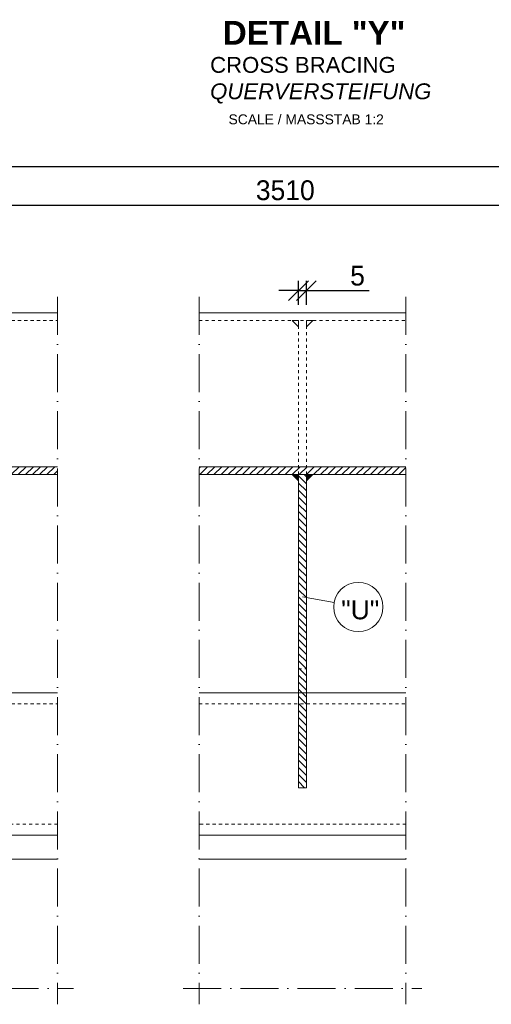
# Model space of a CAD drawing. Header units: millimetres. Extents: x -61498 to 746175, y -1322 to 24596.
# Tile 28 of 37: x 34711 to 35008, y 16265 to 16886. Entities that reach past the tile are written whole.
import ezdxf

# ---------------------------------------------------------------- set-up
doc = ezdxf.new("R2010")
doc.units = ezdxf.units.MM
doc.linetypes.add('ACAD_ISO10W100', pattern=[18, 12, -3, 0, -3])
doc.linetypes.add('JIS_02_1.0', pattern=[2, 1, -1])
doc.layers.add('Bemaßung', color=7, linetype='Continuous', lineweight=9)
doc.layers.add('Beschriftung', color=7, linetype='Continuous', lineweight=9)
doc.styles.add('LBB3.5M1000', font='isocp.shx', dxfattribs={"height": 3.5})
doc.dimstyles.new('DIN', dxfattribs={"dimtxt": 2.5, "dimasz": 2.5, "dimexe": 1.25, "dimexo": 0.625, "dimtad": 1, "dimtih": 1, "dimdec": 4, "dimdsep": 46, "dimlunit": 6, "dimtxsty": 'Standard', "dimcen": 2.5, "dimadec": 0, "dimazin": 0, "dimtfac": 1, "dimtdec": 4, "dimtmove": 0, "dimatfit": 3, "dimfxl": 0, "dimtvp": 1, "dimtolj": 1, "dimtzin": 0, "dimarcsym": 0})

# ---------------------------------------------------------------- blocks, each defined once
blk = doc.blocks.new('_Oblique')
at = {"color": 0, "linetype": 'ByBlock', "lineweight": -2}
blk.add_line((-0.5, -0.5), (0.5, 0.5), dxfattribs=at)
blk = doc.blocks.new('*D172')
at = {"layer": 'Bemaßung', "color": 0, "lineweight": -2, "transparency": 16777216}
for p, q in [((34277.56, 16536.3), (34277.56, 16799.94)), ((35984.59, 16536.3), (35984.59, 16799.94)), ((34277.56, 16793.69), (35984.59, 16793.69))]:
    blk.add_line(p, q, dxfattribs=at)
at = {"layer": 'DEFPOINTS', "color": 0, "transparency": 16777216}
for p in [(35984.59, 16793.69), (34277.56, 16511.3), (35984.59, 16511.3)]:
    blk.add_point(p, dxfattribs=at)
at = {"layer": 'Bemaßung', "color": 0, "lineweight": -2, "transparency": 16777216, "xscale": 12.5, "yscale": 12.5, "zscale": 12.5, "rotation": 180}
blk.add_blockref('_Oblique', (34277.56, 16793.69), dxfattribs=at)
at = {"layer": 'Bemaßung', "color": 0, "lineweight": -2, "transparency": 16777216, "xscale": 12.5, "yscale": 12.5, "zscale": 12.5}
blk.add_blockref('_Oblique', (35984.59, 16793.69), dxfattribs=at)
at = {"layer": 'Bemaßung', "color": 0, "transparency": 16777216, "insert": (35131.08, 16803.06), "char_height": 12.5, "attachment_point": 5}
blk.add_mtext('\\A1;6795', dxfattribs=at)
blk = doc.blocks.new('*D173')
at = {"layer": 'Bemaßung', "color": 0, "lineweight": -2, "transparency": 16777216}
for p, q in [((34292.56, 16726.3), (34292.56, 16775.43)), ((35464.11, 16726.3), (35464.11, 16775.43)), ((34292.56, 16769.18), (35464.11, 16769.18))]:
    blk.add_line(p, q, dxfattribs=at)
at = {"layer": 'DEFPOINTS', "color": 0, "transparency": 16777216}
for p in [(35464.11, 16769.18), (34292.56, 16701.3), (35464.11, 16701.3)]:
    blk.add_point(p, dxfattribs=at)
at = {"layer": 'Bemaßung', "color": 0, "lineweight": -2, "transparency": 16777216, "xscale": 12.5, "yscale": 12.5, "zscale": 12.5, "rotation": 180}
blk.add_blockref('_Oblique', (34292.56, 16769.18), dxfattribs=at)
at = {"layer": 'Bemaßung', "color": 0, "lineweight": -2, "transparency": 16777216, "xscale": 12.5, "yscale": 12.5, "zscale": 12.5}
blk.add_blockref('_Oblique', (35464.11, 16769.18), dxfattribs=at)
at = {"layer": 'Bemaßung', "color": 0, "transparency": 16777216, "insert": (34878.34, 16778.55), "char_height": 12.5, "attachment_point": 5}
blk.add_mtext('\\A1;3510', dxfattribs=at)
blk = doc.blocks.new('*D163')
at = {"layer": 'Bemaßung', "color": 0, "lineweight": -2, "transparency": 16777216}
for p, q in [((34886.67, 16706.3), (34886.67, 16721.48)), ((34891.67, 16706.3), (34891.67, 16721.48)), ((34886.67, 16715.23), (34874.17, 16715.23)), ((34886.67, 16715.23), (34891.67, 16715.23)), ((34891.67, 16715.23), (34931.25, 16715.23))]:
    blk.add_line(p, q, dxfattribs=at)
at = {"layer": 'DEFPOINTS', "color": 0, "transparency": 16777216}
for p in [(34886.67, 16715.23), (34886.67, 16696.3), (34891.67, 16696.3)]:
    blk.add_point(p, dxfattribs=at)
at = {"layer": 'Bemaßung', "color": 0, "lineweight": -2, "transparency": 16777216, "xscale": 12.5, "yscale": 12.5, "zscale": 12.5}
blk.add_blockref('_Oblique', (34886.67, 16715.23), dxfattribs=at)
at = {"layer": 'Bemaßung', "color": 0, "lineweight": -2, "transparency": 16777216, "xscale": 12.5, "yscale": 12.5, "zscale": 12.5, "rotation": 180}
blk.add_blockref('_Oblique', (34891.67, 16715.23), dxfattribs=at)
at = {"layer": 'Bemaßung', "color": 0, "transparency": 16777216, "insert": (34923.96, 16724.6), "char_height": 12.5, "attachment_point": 5}
blk.add_mtext('\\A1;5', dxfattribs=at)

msp = doc.modelspace()

# ---------------------------------------------------------------- hatches: boundary and pattern name
at = {"lineweight": 5}
h = msp.add_hatch(dxfattribs=at)
h.set_pattern_fill('ANSI31', color=0)
h.set_pattern_definition([(45, (-105745.585, 62196.622), (-2.24506403, 2.24506403), [])])
h.paths.add_polyline_path([(34734.61631, 16599.05039), (34734.61631, 16604.05039), (34292.56459, 16604.05039), (34292.56459, 16599.05039)])
h = msp.add_hatch(dxfattribs=at)
h.set_pattern_fill('ANSI31', color=0)
h.set_pattern_definition([(45, (-106353.9838, 62196.622), (-2.24506403, 2.24506403), [])])
h.paths.add_polyline_path([(34954.45545, 16599.05039), (34954.45545, 16604.05039), (34823.87643, 16604.05039), (34823.87643, 16599.05039)])
h = msp.add_hatch(color=0, dxfattribs=at)
h.dxf.hatch_style = 1
h.paths.add_polyline_path([(34882.66594, 16599.05039), (34886.66594, 16599.05039), (34886.66594, 16595.05039)])
h = msp.add_hatch(dxfattribs=at)
h.set_pattern_fill('ANSI31', color=0, angle=90)
h.set_pattern_definition([(135, (-105161.4838, 53306.074), (-2.24506403, -2.24506403), [])])
h.paths.add_polyline_path([(34891.66594, 16599.05039), (34886.66594, 16599.05039), (34886.66594, 16401.2964), (34891.66594, 16401.2964)])
h = msp.add_hatch(color=0, dxfattribs=at)
h.dxf.hatch_style = 1
h.paths.add_polyline_path([(34895.66594, 16599.05039), (34891.66594, 16599.05039), (34891.66594, 16595.05039)])

# ---------------------------------------------------------------- linework, layer by layer
at = {"linetype": 'ACAD_ISO10W100', "lineweight": 9, "ltscale": 2}
for p, q in [((34734.61631, 16711.2964), (34734.61631, 16264.55163)), ((34823.87643, 16711.2964), (34823.87643, 16264.55163)), ((34954.45545, 16711.2964), (34954.45545, 16264.55163)), ((34337.56459, 16274.55163), (34744.61631, 16274.55163)), ((34813.87643, 16274.55163), (34964.45545, 16274.55163))]:
    msp.add_line(p, q, dxfattribs=at)
at = {"lineweight": 9}
for p, q in [((34553.56459, 16701.2964), (34734.61631, 16701.2964)), ((34823.87643, 16701.2964), (34954.45545, 16701.2964)), ((34886.66594, 16599.05039), (34886.66594, 16401.2964)), ((34891.66594, 16401.2964), (34891.66594, 16599.05039)), ((34627.56459, 16461.2964), (34734.61631, 16461.2964)), ((34823.87643, 16461.2964), (34954.45545, 16461.2964)), ((34886.66594, 16401.2964), (34891.66594, 16401.2964)), ((34734.61631, 16371.2964), (34277.56459, 16371.2964)), ((34954.45545, 16371.2964), (34823.87643, 16371.2964)), ((34734.61631, 16356.2964), (34547.56459, 16356.2964)), ((34954.45545, 16356.2964), (34823.87643, 16356.2964))]:
    msp.add_line(p, q, dxfattribs=at)
at = {"linetype": 'JIS_02_1.0', "lineweight": 5, "ltscale": 2}
for p, q in [((34553.56459, 16696.2964), (34734.61631, 16696.2964)), ((34823.87643, 16696.2964), (34954.45545, 16696.2964)), ((34886.66594, 16599.05039), (34886.66594, 16696.2964)), ((34891.66594, 16599.05039), (34891.66594, 16696.2964)), ((34886.66594, 16476.2964), (34891.66594, 16476.2964)), ((34277.56459, 16454.1964), (34734.61631, 16454.1964)), ((34823.87643, 16454.1964), (34954.45545, 16454.1964)), ((34734.61631, 16378.3964), (34485.96459, 16378.2964)), ((34954.45545, 16378.3964), (34823.87643, 16378.3964))]:
    msp.add_line(p, q, dxfattribs=at)
at = {"lineweight": 5}
for points in [[(34882.66594, 16696.2964), (34886.66594, 16696.2964), (34886.66594, 16692.2964)], [(34895.66594, 16696.2964), (34891.66594, 16696.2964), (34891.66594, 16692.2964)], [(34882.66594, 16599.05039), (34886.66594, 16599.05039), (34886.66594, 16595.05039)], [(34895.66594, 16599.05039), (34891.66594, 16599.05039), (34891.66594, 16595.05039)]]:
    msp.add_lwpolyline(points, close=True, dxfattribs=at)
at = {"lineweight": 9}
for points in [[(34734.61631, 16604.05039), (34292.56459, 16604.05039), (34292.56459, 16599.05039), (34734.61631, 16599.05039)], [(34954.45545, 16604.05039), (34823.87643, 16604.05039)], [(34823.87643, 16599.05039), (34954.45545, 16599.05039)]]:
    msp.add_lwpolyline(points, dxfattribs=at)
at = {"layer": 'Bemaßung'}
msp.add_line((34909.16854, 16518.20955), (34889.16594, 16521.80423), dxfattribs=at)
msp.add_circle((34924.47543, 16515.45874), 15.55211, dxfattribs=at)

# ---------------------------------------------------------------- texts
at = {"layer": 'Beschriftung', "attachment_point": 1, "style": 'LBB3.5M1000'}
for s, insert, char_height, width in [('{\\fArial|b1|i0|c0|p34;DETAIL "Y"}', (34838.86994, 16885.53974), 15, 168.8947195), ('{\\fArial|b0|i0|c0|p34;CROSS BRACING\\P\\fArial|b0|i1|c0|p34;QUERVERSTEIFUNG}', (34830.88025, 16862.77894), 10, 148.8019107), ('{\\fArial|b0|i0|c0|p34;\\H0.5x;SCALE / MASSSTAB 1:2}', (34842.52599, 16826.52774), 12.5, 106.3087656), ('{\\fArial|b0|i0|c0|p34;"U"}', (34913.65683, 16519.67995), 12, 11.4594726)]:
    msp.add_mtext(s, dxfattribs=dict(at, insert=insert, char_height=char_height, width=width))

# ---------------------------------------------------------------- dimensions: what is measured, and where the dimension line sits
at = {"layer": 'Bemaßung'}
for base, p1, p2, text, picture, middle in [((35984.58916, 16793.68644), (34277.56459, 16511.2964), (35984.58916, 16511.2964), '6795', '*D172', (35131.07688, 16803.06144)), ((35464.1109, 16769.17946), (34292.56459, 16701.2964), (35464.1109, 16701.2964), '3510', '*D173', (34878.33774, 16778.55446))]:
    dim = msp.add_linear_dim(base=base, p1=p1, p2=p2, text=text, dimstyle='DIN', override={"dimscale": 5, "dimexo": 5, "dimdec": 2, "dimblk1": 'Oblique', "dimblk2": 'Oblique', "dimsah": 1, "dimtdec": 2}, dxfattribs=at)
    dim.commit()
    dim.dimension.update_dxf_attribs({"geometry": picture, "text_midpoint": middle})
dim = msp.add_linear_dim(base=(34886.66594, 16715.22945), p1=(34891.66594, 16696.2964), p2=(34886.66594, 16696.2964), angle=180, dimstyle='DIN', override={"dimscale": 5, "dimexo": 2, "dimdec": 2, "dimblk1": 'Oblique', "dimblk2": 'Oblique', "dimsah": 1, "dimtdec": 2}, dxfattribs=at)
dim.commit()
dim.dimension.update_dxf_attribs({"geometry": '*D163', "text_midpoint": (34923.9576, 16715.22945), "dimtype": 160})

doc.saveas('drawing.dxf')
